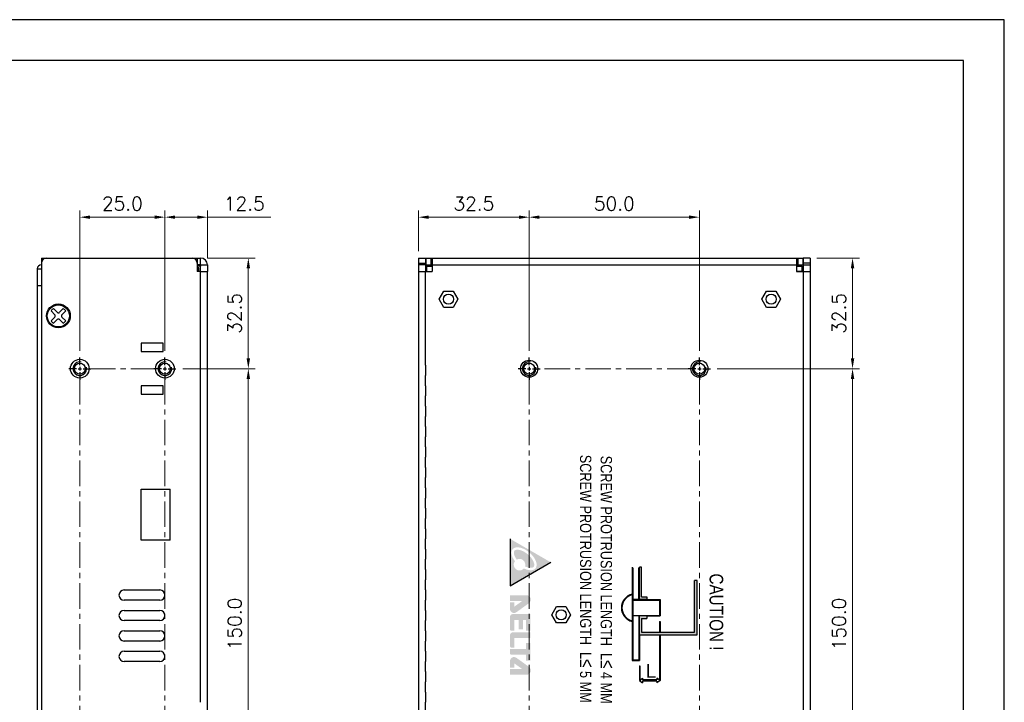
# Model space of a CAD drawing. Header units: inches. Extents: x 0 to 5108, y 0 to 2887.
# Tile 2 of 2: x 227 to 516, y 156 to 356. Entities that reach past the tile are written whole.
import ezdxf

# ---------------------------------------------------------------- set-up
doc = ezdxf.new("R2010")
doc.units = ezdxf.units.IN
doc.header["$MEASUREMENT"] = 0
doc.linetypes.add('CENTER', pattern=[0.6, 0.375, -0.075, 0.075, -0.075])
doc.linetypes.add('CENTER2', pattern=[28.574999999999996, 19.05, -3.174999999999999, 3.174999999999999, -3.174999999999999])
doc.layers.add('Center', color=1, linetype='CENTER2', lineweight=9)
doc.layers.add('Dimension', color=2, linetype='Continuous', lineweight=9)
doc.styles.add('arial', font='arial.ttf', dxfattribs={"height": 5})
doc.styles.add('ROMANS', font='romans')
doc.dimstyles.new('yutana', dxfattribs={"dimscale": 2, "dimtxt": 2, "dimasz": 1.5, "dimexe": 1, "dimexo": 1, "dimgap": 1, "dimtad": 1, "dimdec": 1, "dimzin": 0, "dimdsep": 46, "dimtxsty": 'ROMANS', "dimcen": 0, "dimadec": 0, "dimazin": 0, "dimtp": 0.01, "dimtm": 0.01, "dimtfac": 1, "dimtdec": 1, "dimtmove": 0, "dimatfit": 3, "dimfxl": 1, "dimtolj": 1, "dimtzin": 0, "dimlwd": 0, "dimlwe": 0, "dimarcsym": 0})

# ---------------------------------------------------------------- blocks, each defined once
blk = doc.blocks.new('*D5')
at = {"layer": 'Defpoints', "color": 0}
for p in [(269.4250000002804, 298.3925249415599), (281.9249999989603, 284.3925249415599), (269.4250000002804, 257.1425249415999)]:
    blk.add_point(p, dxfattribs=at)
at = {"layer": 'Dimension', "color": 0, "lineweight": 0}
for p, q in [((269.4250000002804, 259.1425249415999), (269.4250000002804, 300.3925249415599)), ((272.4250000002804, 298.3925249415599), (278.9249999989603, 298.3925249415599)), ((281.9249999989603, 286.3925249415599), (281.9249999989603, 300.3925249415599)), ((281.9249999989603, 298.3925249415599), (300.5440476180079, 298.3925249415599))]:
    blk.add_line(p, q, dxfattribs=at)
at = {"layer": 'Dimension', "color": 0}
for points in [[(272.4250000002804, 298.8925249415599), (272.4250000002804, 297.8925249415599), (269.4250000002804, 298.3925249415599)], [(278.9249999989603, 298.8925249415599), (278.9249999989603, 297.8925249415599), (281.9249999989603, 298.3925249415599)]]:
    blk.add_solid(points, dxfattribs=at)
at = {"layer": 'Dimension', "color": 0, "insert": (292.7345238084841, 302.3925249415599), "char_height": 4, "attachment_point": 5, "style": 'ROMANS'}
blk.add_mtext('\\A1;12.5', dxfattribs=at)
blk = doc.blocks.new('*D6')
at = {"layer": 'Defpoints', "color": 0}
for p in [(244.4250000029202, 298.3925249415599), (244.4250000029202, 257.1425249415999), (269.4250000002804, 257.1425249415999)]:
    blk.add_point(p, dxfattribs=at)
at = {"layer": 'Dimension', "color": 0, "lineweight": 0}
for p, q in [((244.4250000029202, 259.1425249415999), (244.4250000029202, 300.3925249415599)), ((266.4250000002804, 298.3925249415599), (247.4250000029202, 298.3925249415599)), ((269.4250000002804, 259.1425249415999), (269.4250000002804, 300.3925249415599))]:
    blk.add_line(p, q, dxfattribs=at)
at = {"layer": 'Dimension', "color": 0}
for points in [[(247.4250000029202, 298.8925249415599), (247.4250000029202, 297.8925249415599), (244.4250000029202, 298.3925249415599)], [(266.4250000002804, 298.8925249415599), (266.4250000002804, 297.8925249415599), (269.4250000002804, 298.3925249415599)]]:
    blk.add_solid(points, dxfattribs=at)
at = {"layer": 'Dimension', "color": 0, "insert": (256.9250000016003, 302.3925249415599), "char_height": 4, "attachment_point": 5, "style": 'ROMANS'}
blk.add_mtext('\\A1;25.0', dxfattribs=at)
blk = doc.blocks.new('*D7')
at = {"layer": 'Defpoints', "color": 0}
for p in [(272.6750000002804, 253.8925249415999), (293.9249999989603, 253.8925249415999), (272.6750000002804, 103.8925249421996)]:
    blk.add_point(p, dxfattribs=at)
at = {"layer": 'Dimension', "color": 0, "lineweight": 0}
for p, q in [((274.6750000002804, 253.8925249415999), (295.9249999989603, 253.8925249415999)), ((293.9249999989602, 106.8925249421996), (293.9249999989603, 250.8925249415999)), ((274.6750000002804, 103.8925249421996), (295.9249999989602, 103.8925249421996))]:
    blk.add_line(p, q, dxfattribs=at)
at = {"layer": 'Dimension', "color": 0}
for points in [[(293.4249999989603, 250.8925249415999), (294.4249999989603, 250.8925249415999), (293.9249999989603, 253.8925249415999)], [(293.4249999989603, 106.8925249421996), (294.4249999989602, 106.8925249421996), (293.9249999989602, 103.8925249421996)]]:
    blk.add_solid(points, dxfattribs=at)
at = {"layer": 'Dimension', "color": 0, "insert": (289.9249999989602, 178.8925249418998), "char_height": 4, "attachment_point": 5, "rotation": 90, "style": 'ROMANS'}
blk.add_mtext('\\A1;150.0', dxfattribs=at)
blk = doc.blocks.new('*D8')
at = {"layer": 'Defpoints', "color": 0}
for p in [(279.9249999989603, 286.3925249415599), (293.9249999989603, 286.3925249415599), (272.6750000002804, 253.8925249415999)]:
    blk.add_point(p, dxfattribs=at)
at = {"layer": 'Dimension', "color": 0, "lineweight": 0}
for p, q in [((281.9249999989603, 286.3925249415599), (295.9249999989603, 286.3925249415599)), ((293.9249999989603, 256.8925249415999), (293.9249999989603, 283.3925249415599)), ((274.6750000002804, 253.8925249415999), (295.9249999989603, 253.8925249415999))]:
    blk.add_line(p, q, dxfattribs=at)
at = {"layer": 'Dimension', "color": 0}
for points in [[(293.4249999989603, 283.3925249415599), (294.4249999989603, 283.3925249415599), (293.9249999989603, 286.3925249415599)], [(293.4249999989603, 256.8925249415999), (294.4249999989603, 256.8925249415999), (293.9249999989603, 253.8925249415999)]]:
    blk.add_solid(points, dxfattribs=at)
at = {"layer": 'Dimension', "color": 0, "insert": (289.9249999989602, 270.1425249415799), "char_height": 4, "attachment_point": 5, "rotation": 90, "style": 'ROMANS'}
blk.add_mtext('\\A1;32.5', dxfattribs=at)
blk = doc.blocks.new('*D11')
at = {"layer": 'Defpoints', "color": 0}
for p in [(458.9250000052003, 286.3925249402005), (471.4250000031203, 286.3925249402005), (429.6750000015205, 253.8925249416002)]:
    blk.add_point(p, dxfattribs=at)
at = {"layer": 'Dimension', "color": 0, "lineweight": 0}
for p, q in [((460.9250000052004, 286.3925249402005), (473.4250000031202, 286.3925249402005)), ((471.4250000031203, 256.8925249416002), (471.4250000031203, 283.3925249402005)), ((431.6750000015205, 253.8925249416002), (473.4250000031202, 253.8925249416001))]:
    blk.add_line(p, q, dxfattribs=at)
at = {"layer": 'Dimension', "color": 0}
for points in [[(470.9250000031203, 283.3925249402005), (471.9250000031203, 283.3925249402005), (471.4250000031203, 286.3925249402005)], [(470.9250000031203, 256.8925249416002), (471.9250000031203, 256.8925249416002), (471.4250000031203, 253.8925249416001)]]:
    blk.add_solid(points, dxfattribs=at)
at = {"layer": 'Dimension', "color": 0, "insert": (467.4250000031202, 270.1425249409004), "char_height": 4, "attachment_point": 5, "rotation": 90, "style": 'ROMANS'}
blk.add_mtext('\\A1;32.5', dxfattribs=at)
blk = doc.blocks.new('*D12')
at = {"layer": 'Defpoints', "color": 0}
for p in [(429.6750000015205, 253.8925249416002), (471.4250000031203, 253.8925249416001), (429.6750000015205, 103.8925249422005)]:
    blk.add_point(p, dxfattribs=at)
at = {"layer": 'Dimension', "color": 0, "lineweight": 0}
for p, q in [((431.6750000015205, 253.8925249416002), (473.4250000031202, 253.8925249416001)), ((471.4250000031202, 106.8925249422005), (471.4250000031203, 250.8925249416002)), ((431.6750000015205, 103.8925249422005), (473.4250000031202, 103.8925249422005))]:
    blk.add_line(p, q, dxfattribs=at)
at = {"layer": 'Dimension', "color": 0}
for points in [[(470.9250000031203, 250.8925249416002), (471.9250000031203, 250.8925249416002), (471.4250000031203, 253.8925249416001)], [(470.9250000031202, 106.8925249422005), (471.9250000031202, 106.8925249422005), (471.4250000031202, 103.8925249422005)]]:
    blk.add_solid(points, dxfattribs=at)
at = {"layer": 'Dimension', "color": 0, "insert": (467.4250000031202, 178.8925249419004), "char_height": 4, "attachment_point": 5, "rotation": 90, "style": 'ROMANS'}
blk.add_mtext('\\A1;150.0', dxfattribs=at)
blk = doc.blocks.new('*D14')
at = {"color": 0, "lineweight": 0}
for p, q in [((343.9250000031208, 288.3925249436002), (343.9250000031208, 300.3925249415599)), ((346.9250000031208, 298.3925249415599), (373.4250000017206, 298.3925249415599)), ((376.4250000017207, 259.1425249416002), (376.4250000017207, 300.3925249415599))]:
    blk.add_line(p, q, dxfattribs=at)
at = {"color": 0}
for points in [[(346.9250000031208, 298.8925249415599), (346.9250000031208, 297.8925249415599), (343.9250000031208, 298.3925249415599)], [(373.4250000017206, 298.8925249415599), (373.4250000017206, 297.8925249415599), (376.4250000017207, 298.3925249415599)]]:
    blk.add_solid(points, dxfattribs=at)
at = {"layer": 'Defpoints', "color": 0}
for p in [(376.4250000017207, 298.3925249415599), (343.9250000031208, 286.3925249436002), (376.4250000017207, 257.1425249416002)]:
    blk.add_point(p, dxfattribs=at)
at = {"color": 0, "insert": (360.1750000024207, 302.3925249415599), "char_height": 4, "attachment_point": 5, "style": 'ROMANS'}
blk.add_mtext('\\A1;32.5', dxfattribs=at)
blk = doc.blocks.new('*D15')
at = {"color": 0, "lineweight": 0}
for p, q in [((376.4250000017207, 259.1425249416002), (376.4250000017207, 300.3925249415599)), ((379.4250000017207, 298.3925249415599), (423.4250000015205, 298.3925249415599)), ((426.4250000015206, 259.1425249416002), (426.4250000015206, 300.3925249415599))]:
    blk.add_line(p, q, dxfattribs=at)
at = {"color": 0}
for points in [[(379.4250000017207, 298.8925249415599), (379.4250000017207, 297.8925249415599), (376.4250000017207, 298.3925249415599)], [(423.4250000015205, 298.8925249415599), (423.4250000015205, 297.8925249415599), (426.4250000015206, 298.3925249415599)]]:
    blk.add_solid(points, dxfattribs=at)
at = {"layer": 'Defpoints', "color": 0}
for p in [(426.4250000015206, 298.3925249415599), (376.4250000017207, 257.1425249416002), (426.4250000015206, 257.1425249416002)]:
    blk.add_point(p, dxfattribs=at)
at = {"color": 0, "insert": (401.4250000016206, 302.3925249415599), "char_height": 4, "attachment_point": 5, "style": 'ROMANS'}
blk.add_mtext('\\A1;50.0', dxfattribs=at)

msp = doc.modelspace()

# ---------------------------------------------------------------- hatches: boundary and pattern name
h = msp.add_hatch(color=256)
h.dxf.hatch_style = 1
h.paths.add_polyline_path([(382.7482206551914, 197.0282743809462), (370.7966534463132, 203.92851492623), (370.7966534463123, 190.1280338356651)])
edge = h.paths.add_edge_path(flags=16)
edge.add_arc((373.5919712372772, 196.3128042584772), 1.700408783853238, 142.4654100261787, 180.0000000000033, ccw=False)
edge.add_ellipse((374.9199230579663, 198.0503739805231), major_axis=(3.37095474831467, -2.810774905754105), ratio=0.5515404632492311, start_angle=-50.94002220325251, end_angle=234.5117518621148, ccw=False)
edge.add_arc((373.5919712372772, 196.3128042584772), 1.700408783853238, -180, -40.650069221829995, ccw=False)
h = msp.add_hatch(color=256)
h.dxf.hatch_style = 1
edge = h.paths.add_edge_path()
edge.add_spline(control_points=[(375.2220759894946, 195.8289152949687), (375.7059661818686, 195.596923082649), (376.1787439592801, 195.4552137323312), (376.8431966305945, 195.3767851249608), (377.0752721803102, 195.3881722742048), (377.4372978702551, 195.4673444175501), (377.5655333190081, 195.532151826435), (377.6909712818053, 195.6342209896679), (377.7199152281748, 195.6629024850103), (377.7458741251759, 195.6940349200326), (377.8015427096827, 195.7607981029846), (377.8449615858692, 195.8392359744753), (377.907549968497, 196.0462043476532), (377.9252967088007, 196.1753867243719), (377.9138911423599, 196.4861397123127), (377.8843556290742, 196.666975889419), (377.7123371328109, 197.2509124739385), (377.4868168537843, 197.7002262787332), (376.8441950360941, 198.5882206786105), (376.428841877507, 199.0266232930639), (375.5042487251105, 199.7838661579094), (374.9955784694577, 200.1021946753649), (374.0107379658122, 200.5484317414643), (373.5352610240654, 200.6745028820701), (372.896694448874, 200.7225572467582), (372.6837630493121, 200.7019084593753), (372.355227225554, 200.6127511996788), (372.2406490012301, 200.5474075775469), (372.0729777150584, 200.3964329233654), (372.014149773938, 200.3090817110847), (371.9296518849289, 200.0589357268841), (371.9077282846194, 199.8932873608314), (371.9429741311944, 199.4807750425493), (372.0008896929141, 199.2359793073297), (372.2095133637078, 198.7057512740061), (372.3597241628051, 198.420755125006), (372.6230833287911, 198.0258355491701), (372.7012563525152, 197.9172673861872), (372.7846674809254, 197.8093505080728)], knot_values=[5.142122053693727, 5.142122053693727, 5.142122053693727, 5.142122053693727, 5.580800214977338, 5.580800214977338, 5.878382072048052, 5.878382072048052, 6.175963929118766, 6.175963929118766, 6.283185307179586, 6.283185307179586, 6.283185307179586, 6.513120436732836, 6.513120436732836, 6.743055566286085, 6.743055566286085, 6.972990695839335, 6.972990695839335, 7.421469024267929, 7.421469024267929, 7.869947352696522, 7.869947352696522, 8.318425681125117, 8.318425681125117, 8.76690400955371, 8.76690400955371, 9.056295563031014, 9.056295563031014, 9.34568711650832, 9.34568711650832, 9.635078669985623, 9.635078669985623, 9.924470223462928, 9.924470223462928, 10.21386177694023, 10.21386177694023, 10.50325333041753, 10.50325333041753, 10.61274190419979, 10.61274190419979, 10.61274190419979, 10.61274190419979], degree=3, periodic=0)
edge.add_arc((373.5919712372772, 196.3128042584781), 1.700408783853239, -2.5977442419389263e-11, 118.3444017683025, ccw=False)
edge.add_arc((373.5919712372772, 196.3128042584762), 1.700408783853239, -16.533274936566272, 2.5977442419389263e-11, ccw=False)
for points in [[(409.4309909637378, 186.8673367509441), (411.0309909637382, 186.8673367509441), (411.0309909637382, 186.0673367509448), (408.7909909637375, 186.0673367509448), (408.7909909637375, 195.5545349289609), (409.4309909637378, 195.5545349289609)], [(424.998990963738, 176.4673367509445), (424.998990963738, 191.6673367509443), (425.7989909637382, 191.6673367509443), (425.7989909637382, 175.6673367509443), (414.73492535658, 175.6673367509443), (408.7909909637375, 175.6673367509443), (408.7909909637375, 181.2673367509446), (411.0309909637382, 181.2673367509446), (411.0309909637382, 180.4673367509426), (409.4309909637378, 180.4673367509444), (409.4309909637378, 176.4673367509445)]]:
    msp.add_hatch(color=256).paths.add_polyline_path(points)
h = msp.add_hatch(color=256)
h.paths.add_polyline_path([(370.7975823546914, 187.3534381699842), (370.7975823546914, 185.6419402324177), (374.3667445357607, 185.6419402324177), (372.0812053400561, 184.0009038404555), (372.0812053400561, 185.2484932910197), (370.7975823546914, 185.2484932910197), (370.7975823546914, 183.3107624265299, 0.6105006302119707), (372.6653052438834, 182.3512204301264), (376.3557816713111, 185.0010139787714, 0.7283703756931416), (375.597645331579, 187.3534381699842)])
h.paths.add_polyline_path([(370.7975823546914, 177.3303567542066, 0.4142135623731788), (371.2402110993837, 176.8877280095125), (372.0812053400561, 176.8877280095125), (372.0812053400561, 180.1139994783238), (373.364829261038, 180.1139994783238), (373.364829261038, 177.3156020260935), (374.6484522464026, 177.3156020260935), (374.6484522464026, 180.1139994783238), (375.5042012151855, 180.1139994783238), (375.5042012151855, 176.8877280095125), (376.7878242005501, 176.8877280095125), (376.7878242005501, 181.8254974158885), (371.6533313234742, 181.8254974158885, 0.4142135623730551), (370.7975823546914, 180.9697484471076)])
h.paths.add_polyline_path([(372.0812053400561, 174.7483560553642), (376.7878242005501, 174.7483560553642), (376.7878242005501, 176.4598530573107), (371.6520658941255, 176.4598530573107, 0.413780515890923), (370.7975823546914, 175.6041050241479), (370.7975823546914, 172.3925873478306, 0.4142135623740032), (371.2402110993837, 171.9499586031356), (372.0812053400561, 171.9499586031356)])
h.paths.add_polyline_path([(375.5042012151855, 169.8450127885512), (375.5042012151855, 168.1335148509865), (376.7878242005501, 168.1335148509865), (376.7878242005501, 173.2680086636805), (375.5042012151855, 173.2680086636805), (375.5042012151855, 171.5565107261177), (370.7975823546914, 171.5565107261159), (370.7975823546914, 170.2876415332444, 0.4142135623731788), (371.2402110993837, 169.8450127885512)])
h.paths.add_polyline_path([(374.3667445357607, 165.6744667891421), (370.7975823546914, 165.6744667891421), (370.7975823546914, 163.9629688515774), (375.597645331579, 163.9629688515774, 0.7283703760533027), (376.3557816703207, 166.3153930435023), (372.6653052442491, 168.9651865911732, 0.6105006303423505), (370.7975823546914, 168.0056445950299), (370.7975823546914, 166.0679146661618), (372.0812053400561, 166.0679146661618), (372.0812053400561, 167.3155031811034)])

# ---------------------------------------------------------------- linework, layer by layer
for p, q in [((233.1249999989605, 286.3925249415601), (233.1249999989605, 72.89252494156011)), ((233.1249999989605, 286.3925249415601), (279.9249999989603, 286.3925249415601)), ((278.9249999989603, 286.3925249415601), (278.9249999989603, 282.3925249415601)), ((279.9249999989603, 284.3925249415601), (279.9249999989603, 286.3925249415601)), ((343.9250000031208, 286.3925249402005), (345.9250000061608, 286.3925249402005)), ((343.9250000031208, 286.3925249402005), (343.9250000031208, 71.39252494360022)), ((343.9250000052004, 286.3925249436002), (343.9250000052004, 282.3925249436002)), ((343.9250000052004, 286.3925249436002), (345.9250000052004, 286.3925249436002)), ((345.9250000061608, 286.3925249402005), (345.9250000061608, 282.3925249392)), ((345.9250000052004, 286.3925249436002), (345.9250000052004, 282.3925249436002)), ((346.0250000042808, 286.3925249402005), (456.8250000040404, 286.3925249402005)), ((346.0250000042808, 286.3925249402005), (346.0250000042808, 284.3925249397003)), ((346.0250000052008, 286.3925249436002), (346.0250000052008, 284.3925249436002)), ((346.0250000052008, 286.3925249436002), (456.8250000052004, 286.3925249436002)), ((346.0250000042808, 286.3925249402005), (456.8250000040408, 286.3925249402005)), ((346.0250000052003, 286.3925249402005), (456.8250000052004, 286.3925249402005)), ((347.5250000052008, 286.3925249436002), (347.5250000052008, 284.3925249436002)), ((347.9250000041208, 286.3925249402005), (347.9250000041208, 282.3925249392)), ((347.9250000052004, 286.3925249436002), (347.9250000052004, 282.3925249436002)), ((454.9250000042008, 286.3925249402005), (454.9250000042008, 282.3925249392)), ((454.9250000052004, 286.3925249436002), (454.9250000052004, 282.3925249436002)), ((455.3250000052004, 286.3925249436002), (455.3250000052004, 284.3925249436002)), ((456.8250000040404, 286.3925249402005), (456.8250000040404, 284.3925249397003)), ((456.8250000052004, 286.3925249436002), (456.8250000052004, 284.3925249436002)), ((458.9250000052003, 286.3925249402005), (456.9250000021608, 286.3925249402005)), ((456.9250000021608, 286.3925249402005), (456.9250000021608, 282.3925249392)), ((456.9250000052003, 286.3925249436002), (456.9250000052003, 282.3925249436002)), ((458.9250000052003, 286.3925249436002), (456.9250000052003, 286.3925249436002)), ((458.9250000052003, 286.3925249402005), (458.9250000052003, 71.39252494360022)), ((458.9250000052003, 286.3925249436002), (458.9250000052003, 282.3925249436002)), ((279.9249999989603, 284.3925249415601), (278.9249999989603, 284.3925249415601)), ((279.9249999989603, 283.99252494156), (278.9249999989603, 283.99252494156)), ((279.4249999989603, 283.49252494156), (278.9249999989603, 283.49252494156)), ((279.4249999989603, 282.3925249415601), (279.4249999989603, 283.49252494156)), ((279.9249999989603, 284.3925249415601), (279.9249999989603, 283.99252494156)), ((279.9249999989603, 284.3925249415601), (281.9249999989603, 284.3925249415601)), ((279.9249999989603, 282.3925249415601), (279.9249999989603, 283.99252494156)), ((281.9249999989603, 284.3925249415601), (281.9249999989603, 282.3925249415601)), ((343.9250000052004, 284.8925249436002), (345.9250000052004, 284.8925249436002)), ((345.9250000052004, 284.3925249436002), (343.9250000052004, 284.3925249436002)), ((346.0250000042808, 284.3925249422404), (347.9250000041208, 284.3925249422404)), ((346.0250000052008, 284.3925249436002), (346.0250000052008, 282.3925249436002)), ((346.0250000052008, 284.3925249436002), (347.9250000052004, 284.3925249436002)), ((346.3250000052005, 282.3925249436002), (346.3250000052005, 283.9925249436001)), ((346.3250000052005, 283.9925249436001), (347.9250000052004, 283.9925249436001)), ((347.9250000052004, 284.3925249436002), (454.9250000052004, 284.3925249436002)), ((454.9250000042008, 284.3925249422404), (456.8250000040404, 284.3925249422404)), ((454.9250000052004, 284.3925249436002), (456.8250000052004, 284.3925249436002)), ((454.9250000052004, 283.9925249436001), (456.5250000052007, 283.9925249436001)), ((456.5250000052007, 283.9925249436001), (456.5250000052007, 282.3925249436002)), ((456.8250000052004, 284.3925249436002), (456.8250000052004, 282.3925249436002)), ((458.9250000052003, 284.8925249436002), (456.9250000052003, 284.8925249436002)), ((456.9250000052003, 284.3925249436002), (458.9250000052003, 284.3925249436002)), ((231.9249999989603, 283.1925249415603), (231.9249999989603, 88.89252494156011)), ((231.9249999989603, 283.1925249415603), (233.1249999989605, 283.1925249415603)), ((279.9249999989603, 282.3925249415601), (278.9249999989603, 282.3925249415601)), ((279.9249999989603, 254.8925249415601), (279.9249999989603, 282.3925249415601)), ((279.9249999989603, 282.3925249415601), (281.9249999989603, 282.3925249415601)), ((281.9249999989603, 73.89252494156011), (281.9249999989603, 282.3925249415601)), ((343.9250000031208, 282.3925249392), (347.9250000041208, 282.3925249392)), ((343.9250000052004, 282.3925249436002), (343.9250000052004, 73.89252494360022)), ((343.9250000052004, 282.3925249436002), (345.9250000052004, 282.3925249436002)), ((345.9250000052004, 254.8925249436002), (345.9250000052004, 282.3925249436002)), ((345.9250000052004, 282.3925249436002), (347.9250000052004, 282.3925249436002)), ((346.0250000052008, 283.3925249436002), (346.3250000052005, 283.3925249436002)), ((346.3250000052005, 283.1226834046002), (346.0250000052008, 283.1226834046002)), ((454.9250000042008, 282.3925249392), (458.9250000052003, 282.3925249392)), ((456.9250000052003, 282.3925249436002), (454.9250000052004, 282.3925249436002)), ((456.5250000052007, 283.3925249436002), (456.8250000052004, 283.3925249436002)), ((456.8250000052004, 283.1226834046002), (456.5250000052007, 283.1226834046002)), ((456.9250000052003, 282.3925249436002), (456.9250000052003, 254.8925249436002)), ((456.9250000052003, 282.3925249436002), (458.9250000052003, 282.3925249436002)), ((458.9250000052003, 282.3925249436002), (458.9250000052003, 73.89252494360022)), ((233.1249999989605, 278.1925249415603), (231.9249999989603, 278.1925249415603)), ((349.9537198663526, 274.2925249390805), (351.3393599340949, 276.6925239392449)), ((351.3393599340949, 276.6925239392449), (354.110640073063, 276.6925239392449)), ((354.110640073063, 276.6925239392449), (355.4962801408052, 274.2925249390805)), ((444.7537198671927, 274.2925249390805), (446.139359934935, 276.6925239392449)), ((446.139359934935, 276.6925239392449), (448.910640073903, 276.6925239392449)), ((448.910640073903, 276.6925239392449), (450.2962801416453, 274.2925249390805)), ((351.3393599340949, 271.8925259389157), (349.9537198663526, 274.2925249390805)), ((354.110640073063, 271.8925259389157), (351.3393599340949, 271.8925259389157)), ((355.4962801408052, 274.2925249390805), (354.110640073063, 271.8925259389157)), ((446.139359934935, 271.8925259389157), (444.7537198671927, 274.2925249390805)), ((448.910640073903, 271.8925259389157), (446.139359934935, 271.8925259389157)), ((450.2962801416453, 274.2925249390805), (448.910640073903, 271.8925259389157)), ((237.0643398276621, 269.7460783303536), (235.9672847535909, 270.8431334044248)), ((237.0643398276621, 269.0389715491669), (235.9672847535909, 267.9419164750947)), ((237.7714466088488, 270.4531851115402), (236.6743915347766, 271.5502401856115)), ((238.4785533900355, 270.4531851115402), (239.5756084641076, 271.5502401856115)), ((239.1856601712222, 269.7460783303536), (240.2827152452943, 270.8431334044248)), ((239.1856601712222, 269.0389715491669), (240.2827152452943, 267.9419164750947)), ((237.7714466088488, 268.3318647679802), (236.6743915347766, 267.2348096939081)), ((238.4785533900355, 268.3318647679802), (239.5756084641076, 267.2348096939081)), ((262.4249999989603, 261.3925249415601), (262.4249999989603, 258.8925249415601)), ((268.9249999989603, 261.3925249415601), (262.4249999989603, 261.3925249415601)), ((268.9249999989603, 258.8925249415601), (268.9249999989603, 261.3925249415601)), ((262.4249999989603, 258.8925249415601), (268.9249999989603, 258.8925249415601)), ((244.4250000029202, 254.8925249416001), (244.4250000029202, 257.1425249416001)), ((244.4250000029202, 254.8925249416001), (244.4250000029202, 256.3925249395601)), ((269.4250000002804, 254.8925249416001), (269.4250000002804, 257.1425249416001)), ((269.4250000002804, 254.8925249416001), (269.4250000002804, 256.3925249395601)), ((279.9249999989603, 251.8925249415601), (279.9249999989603, 254.8925249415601)), ((345.9250000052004, 254.8925249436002), (345.9250000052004, 251.8925249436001)), ((376.4250000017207, 254.8925249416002), (376.4250000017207, 257.1425249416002)), ((376.4250000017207, 254.8925249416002), (376.4250000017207, 256.3925249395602)), ((426.4250000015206, 254.8925249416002), (426.4250000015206, 257.1425249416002)), ((426.4250000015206, 254.8925249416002), (426.4250000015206, 256.3925249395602)), ((456.9250000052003, 254.8925249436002), (456.9250000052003, 251.8925249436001)), ((243.4250000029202, 253.8925249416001), (241.1750000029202, 253.8925249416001)), ((243.4250000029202, 253.8925249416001), (241.9250000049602, 253.8925249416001)), ((243.9250000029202, 253.8925249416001), (244.9250000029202, 253.8925249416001)), ((243.9250000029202, 253.8925249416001), (244.9250000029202, 253.8925249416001)), ((244.4250000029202, 254.3925249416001), (244.4250000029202, 253.3925249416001)), ((244.4250000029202, 254.3925249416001), (244.4250000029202, 253.3925249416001)), ((244.4250000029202, 252.8925249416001), (244.4250000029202, 251.3925249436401)), ((244.4250000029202, 252.8925249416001), (244.4250000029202, 250.6425249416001)), ((245.4250000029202, 253.8925249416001), (246.9250000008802, 253.8925249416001)), ((245.4250000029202, 253.8925249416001), (247.6750000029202, 253.8925249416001)), ((268.4250000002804, 253.8925249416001), (266.1750000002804, 253.8925249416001)), ((268.4250000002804, 253.8925249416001), (266.9250000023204, 253.8925249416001)), ((268.9250000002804, 253.8925249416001), (269.9250000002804, 253.8925249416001)), ((268.9250000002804, 253.8925249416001), (269.9250000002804, 253.8925249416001)), ((269.4250000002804, 254.3925249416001), (269.4250000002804, 253.3925249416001)), ((269.4250000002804, 254.3925249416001), (269.4250000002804, 253.3925249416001)), ((269.4250000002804, 252.8925249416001), (269.4250000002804, 251.3925249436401)), ((269.4250000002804, 252.8925249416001), (269.4250000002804, 250.6425249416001)), ((270.4250000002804, 253.8925249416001), (271.9249999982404, 253.8925249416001)), ((270.4250000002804, 253.8925249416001), (272.6750000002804, 253.8925249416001)), ((279.9249999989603, 248.8925249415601), (279.9249999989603, 251.8925249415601)), ((345.9250000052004, 248.8925249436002), (345.9250000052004, 251.8925249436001)), ((375.4250000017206, 253.8925249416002), (373.1750000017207, 253.8925249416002)), ((375.4250000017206, 253.8925249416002), (373.9250000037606, 253.8925249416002)), ((375.9250000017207, 253.8925249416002), (376.9250000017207, 253.8925249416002)), ((375.9250000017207, 253.8925249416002), (376.9250000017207, 253.8925249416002)), ((376.4250000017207, 254.3925249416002), (376.4250000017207, 253.3925249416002)), ((376.4250000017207, 254.3925249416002), (376.4250000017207, 253.3925249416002)), ((376.4250000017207, 252.8925249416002), (376.4250000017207, 251.3925249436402)), ((376.4250000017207, 252.8925249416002), (376.4250000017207, 250.6425249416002)), ((377.4250000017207, 253.8925249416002), (378.9249999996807, 253.8925249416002)), ((377.4250000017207, 253.8925249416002), (379.6750000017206, 253.8925249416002)), ((425.4250000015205, 253.8925249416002), (423.1750000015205, 253.8925249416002)), ((425.4250000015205, 253.8925249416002), (423.9250000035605, 253.8925249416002)), ((425.9250000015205, 253.8925249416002), (426.9250000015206, 253.8925249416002)), ((425.9250000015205, 253.8925249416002), (426.9250000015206, 253.8925249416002)), ((426.4250000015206, 254.3925249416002), (426.4250000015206, 253.3925249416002)), ((426.4250000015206, 254.3925249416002), (426.4250000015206, 253.3925249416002)), ((426.4250000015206, 252.8925249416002), (426.4250000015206, 251.3925249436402)), ((426.4250000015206, 252.8925249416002), (426.4250000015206, 250.6425249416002)), ((427.4250000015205, 253.8925249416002), (428.9249999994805, 253.8925249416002)), ((427.4250000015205, 253.8925249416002), (429.6750000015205, 253.8925249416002)), ((456.9250000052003, 251.8925249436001), (456.9250000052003, 248.8925249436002)), ((262.4249999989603, 248.8925249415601), (262.4249999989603, 246.3925249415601)), ((268.9249999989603, 248.8925249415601), (262.4249999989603, 248.8925249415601)), ((268.9249999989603, 246.3925249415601), (268.9249999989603, 248.8925249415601)), ((279.9249999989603, 245.8925249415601), (279.9249999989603, 248.8925249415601)), ((345.9250000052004, 248.8925249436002), (345.9250000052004, 245.8925249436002)), ((456.9250000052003, 248.8925249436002), (456.9250000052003, 245.8925249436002)), ((262.4249999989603, 246.3925249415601), (268.9249999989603, 246.3925249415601)), ((279.9249999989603, 242.8925249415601), (279.9249999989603, 245.8925249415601)), ((345.9250000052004, 242.8925249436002), (345.9250000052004, 245.8925249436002)), ((456.9250000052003, 245.8925249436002), (456.9250000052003, 242.8925249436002)), ((279.9249999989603, 239.8925249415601), (279.9249999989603, 242.8925249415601)), ((345.9250000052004, 242.8925249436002), (345.9250000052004, 239.8925249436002)), ((456.9250000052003, 242.8925249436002), (456.9250000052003, 239.8925249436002)), ((279.9249999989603, 236.8925249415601), (279.9249999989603, 239.8925249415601)), ((345.9250000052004, 236.8925249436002), (345.9250000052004, 239.8925249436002)), ((456.9250000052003, 239.8925249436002), (456.9250000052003, 236.8925249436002)), ((279.9249999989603, 233.8925249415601), (279.9249999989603, 236.8925249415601)), ((345.9250000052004, 236.8925249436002), (345.9250000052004, 233.8925249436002)), ((456.9250000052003, 236.8925249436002), (456.9250000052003, 233.8925249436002)), ((279.9249999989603, 230.8925249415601), (279.9249999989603, 233.8925249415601)), ((345.9250000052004, 230.8925249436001), (345.9250000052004, 233.8925249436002)), ((456.9250000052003, 233.8925249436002), (456.9250000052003, 230.8925249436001)), ((279.9249999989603, 227.8925249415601), (279.9249999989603, 230.8925249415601)), ((345.9250000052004, 230.8925249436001), (345.9250000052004, 227.8925249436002)), ((346.0250000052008, 227.8925249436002), (346.0250000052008, 230.8925249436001)), ((456.9250000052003, 230.8925249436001), (456.9250000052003, 227.8925249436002)), ((279.9249999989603, 224.8925249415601), (279.9249999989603, 227.8925249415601)), ((345.9250000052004, 224.8925249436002), (345.9250000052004, 227.8925249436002)), ((456.9250000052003, 227.8925249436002), (456.9250000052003, 224.8925249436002)), ((279.9249999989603, 221.8925249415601), (279.9249999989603, 224.8925249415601)), ((345.9250000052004, 224.8925249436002), (345.9250000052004, 221.8925249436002)), ((346.0250000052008, 221.8925249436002), (346.0250000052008, 224.8925249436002)), ((456.9250000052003, 224.8925249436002), (456.9250000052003, 221.8925249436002)), ((279.9249999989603, 218.8925249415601), (279.9249999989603, 221.8925249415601)), ((345.9250000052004, 218.8925249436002), (345.9250000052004, 221.8925249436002)), ((456.9250000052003, 221.8925249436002), (456.9250000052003, 218.8925249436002)), ((262.4250000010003, 212.7425249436), (262.4250000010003, 218.5425249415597)), ((262.4249999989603, 203.5425249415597), (262.4249999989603, 218.5425249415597)), ((262.4249999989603, 218.5425249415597), (270.9249999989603, 218.5425249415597)), ((270.9249999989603, 203.5425249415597), (270.9249999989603, 218.5425249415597)), ((279.9249999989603, 215.8925249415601), (279.9249999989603, 218.8925249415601)), ((345.9250000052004, 218.8925249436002), (345.9250000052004, 215.8925249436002)), ((346.0250000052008, 215.8925249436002), (346.0250000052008, 218.8925249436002)), ((456.9250000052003, 218.8925249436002), (456.9250000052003, 215.8925249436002)), ((279.9249999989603, 212.8925249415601), (279.9249999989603, 215.8925249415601)), ((345.9250000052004, 212.8925249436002), (345.9250000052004, 215.8925249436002)), ((456.9250000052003, 215.8925249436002), (456.9250000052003, 212.8925249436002)), ((279.9249999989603, 209.8925249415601), (279.9249999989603, 212.8925249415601)), ((345.9250000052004, 212.8925249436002), (345.9250000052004, 209.8925249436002)), ((346.0250000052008, 209.8925249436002), (346.0250000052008, 212.8925249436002)), ((456.9250000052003, 212.8925249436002), (456.9250000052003, 209.8925249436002)), ((279.9249999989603, 206.8925249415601), (279.9249999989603, 209.8925249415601)), ((345.9250000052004, 206.8925249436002), (345.9250000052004, 209.8925249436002)), ((456.9250000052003, 209.8925249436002), (456.9250000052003, 206.8925249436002)), ((279.9249999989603, 203.8925249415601), (279.9249999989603, 206.8925249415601)), ((345.9250000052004, 206.8925249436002), (345.9250000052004, 203.8925249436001)), ((346.0250000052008, 203.8925249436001), (346.0250000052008, 206.8925249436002)), ((456.9250000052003, 206.8925249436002), (456.9250000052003, 203.8925249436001)), ((270.9249999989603, 203.5425249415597), (262.4249999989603, 203.5425249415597)), ((279.9249999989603, 200.8925249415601), (279.9249999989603, 203.8925249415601)), ((345.9250000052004, 200.8925249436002), (345.9250000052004, 203.8925249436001)), ((370.7966534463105, 203.92851492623), (370.7966534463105, 190.1280338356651)), ((456.9250000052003, 203.8925249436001), (456.9250000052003, 200.8925249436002)), ((279.9249999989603, 197.8925249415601), (279.9249999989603, 200.8925249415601)), ((345.9250000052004, 200.8925249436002), (345.9250000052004, 197.8925249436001)), ((346.0250000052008, 197.8925249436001), (346.0250000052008, 200.8925249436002)), ((456.9250000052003, 200.8925249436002), (456.9250000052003, 197.8925249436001)), ((279.9249999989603, 194.8925249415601), (279.9249999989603, 197.8925249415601)), ((345.9250000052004, 194.8925249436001), (345.9250000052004, 197.8925249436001)), ((370.7966534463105, 190.1280338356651), (382.7482206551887, 197.0282743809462)), ((456.9250000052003, 197.8925249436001), (456.9250000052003, 194.8925249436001)), ((279.9249999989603, 191.8925249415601), (279.9249999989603, 194.8925249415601)), ((345.9250000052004, 194.8925249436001), (345.9250000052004, 191.8925249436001)), ((346.0250000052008, 191.8925249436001), (346.0250000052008, 194.8925249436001)), ((406.7109909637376, 195.5545349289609), (406.7109909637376, 187.6827103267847)), ((406.8709909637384, 195.3945349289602), (406.8709909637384, 168.3485234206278)), ((408.6309909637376, 186.0673367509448), (408.6309909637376, 195.3945349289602)), ((408.7909909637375, 186.0673367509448), (408.7909909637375, 195.5545349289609)), ((409.4309909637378, 195.5545349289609), (408.7909909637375, 195.5545349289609)), ((409.4309909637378, 186.8673367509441), (409.4309909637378, 195.5545349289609)), ((456.9250000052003, 194.8925249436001), (456.9250000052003, 191.8925249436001)), ((279.9249999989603, 188.8925249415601), (279.9249999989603, 191.8925249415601)), ((345.9250000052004, 188.8925249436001), (345.9250000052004, 191.8925249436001)), ((424.998990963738, 176.4673367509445), (424.998990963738, 191.6673367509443)), ((425.7989909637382, 191.6673367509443), (424.998990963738, 191.6673367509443)), ((425.7989909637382, 175.6673367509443), (425.7989909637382, 191.6673367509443)), ((456.9250000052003, 191.8925249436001), (456.9250000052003, 188.8925249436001)), ((257.4249999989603, 188.8925249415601), (267.9249999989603, 188.8925249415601)), ((279.9249999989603, 185.8925249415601), (279.9249999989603, 188.8925249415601)), ((345.9250000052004, 188.8925249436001), (345.9250000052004, 185.8925249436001)), ((346.0250000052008, 185.8925249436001), (346.0250000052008, 188.8925249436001)), ((456.9250000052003, 188.8925249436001), (456.9250000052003, 185.8925249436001)), ((267.9249999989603, 185.8925249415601), (257.4249999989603, 185.8925249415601)), ((279.9249999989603, 182.8925249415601), (279.9249999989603, 185.8925249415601)), ((345.9250000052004, 182.8925249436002), (345.9250000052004, 185.8925249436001)), ((406.7109909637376, 187.5181060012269), (406.7109909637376, 179.8169922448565)), ((408.7909909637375, 186.0673367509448), (406.8709909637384, 186.0673367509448)), ((406.8709909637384, 185.9073367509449), (414.73492535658, 185.9073367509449)), ((411.0309909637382, 186.0673367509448), (408.7909909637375, 186.0673367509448)), ((409.4309909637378, 186.8673367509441), (411.0309909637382, 186.8673367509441)), ((411.0309909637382, 186.8673367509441), (411.0309909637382, 186.0673367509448)), ((411.0309909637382, 186.0673367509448), (414.8949253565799, 186.0673367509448)), ((414.73492535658, 185.907336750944), (414.73492535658, 181.4273367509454)), ((414.8949253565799, 186.0673367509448), (414.8949253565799, 181.2673367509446)), ((456.9250000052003, 185.8925249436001), (456.9250000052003, 182.8925249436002)), ((257.4249999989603, 182.8925249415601), (267.9249999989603, 182.8925249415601)), ((279.9249999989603, 179.8925249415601), (279.9249999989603, 182.8925249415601)), ((345.9250000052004, 182.8925249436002), (345.9250000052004, 179.8925249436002)), ((346.0250000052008, 179.8925249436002), (346.0250000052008, 182.8925249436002)), ((383.0537198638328, 181.5925249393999), (384.4393599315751, 183.9925239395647)), ((384.4393599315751, 183.9925239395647), (387.2106400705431, 183.9925239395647)), ((387.2106400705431, 183.9925239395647), (388.5962801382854, 181.5925249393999)), ((456.9250000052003, 182.8925249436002), (456.9250000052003, 179.8925249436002)), ((267.9249999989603, 179.8925249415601), (257.4249999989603, 179.8925249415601)), ((279.9249999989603, 176.8925249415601), (279.9249999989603, 179.8925249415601)), ((345.9250000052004, 176.8925249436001), (345.9250000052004, 179.8925249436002)), ((384.4393599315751, 179.1925259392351), (383.0537198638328, 181.5925249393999)), ((388.5962801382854, 181.5925249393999), (387.2106400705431, 179.1925259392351)), ((406.7109909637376, 179.6523879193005), (406.7109909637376, 168.1885234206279)), ((406.8709909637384, 181.4273367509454), (414.73492535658, 181.4273367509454)), ((408.7909909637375, 181.2673367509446), (406.8709909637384, 181.2673367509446)), ((408.6309909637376, 181.2673367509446), (408.6309909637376, 181.2673367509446)), ((408.6309909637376, 181.2673367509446), (408.6309909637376, 175.6673367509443)), ((411.0309909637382, 181.2673367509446), (408.7909909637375, 181.2673367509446)), ((408.7909909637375, 175.6673367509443), (408.7909909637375, 181.2673367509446)), ((409.4309909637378, 180.4673367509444), (411.0309909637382, 180.4673367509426)), ((409.4309909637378, 180.4673367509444), (409.4309909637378, 176.4673367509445)), ((411.0309909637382, 181.2673367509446), (414.8949253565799, 181.2673367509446)), ((411.0309909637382, 181.2673367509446), (411.0309909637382, 180.4673367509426)), ((414.73492535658, 179.6673367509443), (414.8949253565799, 179.6673367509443)), ((414.73492535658, 179.6673367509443), (414.73492535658, 176.4673367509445)), ((414.8949253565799, 179.6673367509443), (414.8949253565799, 176.4673367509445)), ((456.9250000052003, 179.8925249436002), (456.9250000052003, 176.8925249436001)), ((257.4249999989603, 176.8925249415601), (267.9249999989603, 176.8925249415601)), ((279.9249999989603, 173.8925249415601), (279.9249999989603, 176.8925249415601)), ((345.9250000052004, 176.8925249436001), (345.9250000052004, 173.8925249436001)), ((346.0250000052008, 173.8925249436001), (346.0250000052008, 176.8925249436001)), ((387.2106400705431, 179.1925259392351), (384.4393599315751, 179.1925259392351)), ((409.4309909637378, 176.4673367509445), (424.998990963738, 176.4673367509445)), ((456.9250000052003, 176.8925249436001), (456.9250000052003, 173.8925249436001)), ((267.9249999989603, 173.8925249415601), (257.4249999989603, 173.8925249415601)), ((279.9249999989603, 170.8925249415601), (279.9249999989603, 173.8925249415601)), ((345.9250000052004, 170.8925249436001), (345.9250000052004, 173.8925249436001)), ((408.6309909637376, 175.6673367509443), (408.6309909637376, 168.3485234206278)), ((408.7909909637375, 175.6673367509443), (414.73492535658, 175.6673367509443)), ((408.7909909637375, 175.6673367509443), (408.7909909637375, 175.6673367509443)), ((408.7909909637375, 175.6673367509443), (408.7909909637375, 168.1885234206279)), ((414.73492535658, 175.6673367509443), (425.7989909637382, 175.6673367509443)), ((414.73492535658, 175.6673367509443), (414.73492535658, 162.405395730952)), ((414.8949253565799, 175.6673367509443), (414.8949253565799, 162.2887311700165)), ((456.9250000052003, 173.8925249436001), (456.9250000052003, 170.8925249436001)), ((257.4249999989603, 170.8925249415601), (267.9249999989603, 170.8925249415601)), ((279.9249999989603, 167.8925249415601), (279.9249999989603, 170.8925249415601)), ((345.9250000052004, 170.8925249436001), (345.9250000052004, 167.8925249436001)), ((346.0250000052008, 167.8925249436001), (346.0250000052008, 170.8925249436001)), ((456.9250000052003, 170.8925249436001), (456.9250000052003, 167.8925249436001)), ((267.9249999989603, 167.8925249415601), (257.4249999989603, 167.8925249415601)), ((279.9249999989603, 164.8925249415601), (279.9249999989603, 167.8925249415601)), ((345.9250000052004, 164.8925249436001), (345.9250000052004, 167.8925249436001)), ((406.7109909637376, 168.1885234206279), (408.7909909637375, 168.1885234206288)), ((406.8709909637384, 168.3485234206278), (408.6309909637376, 168.3485234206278)), ((456.9250000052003, 167.8925249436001), (456.9250000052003, 164.8925249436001)), ((279.9249999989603, 161.8925249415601), (279.9249999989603, 164.8925249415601)), ((345.9250000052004, 164.8925249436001), (345.9250000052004, 161.8925249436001)), ((346.0250000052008, 161.8925249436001), (346.0250000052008, 164.8925249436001)), ((408.7909909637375, 166.5885234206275), (408.9509909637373, 166.5885234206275)), ((408.7909909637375, 166.5885234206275), (408.7909909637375, 162.2887311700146)), ((408.9509909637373, 166.5885234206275), (408.9509909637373, 162.405395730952)), ((456.9250000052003, 164.8925249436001), (456.9250000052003, 161.8925249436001)), ((408.7909909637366, 162.2887311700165), (409.738460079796, 162.9795815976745)), ((408.7909909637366, 162.2887311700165), (409.738460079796, 161.5978807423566)), ((409.738460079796, 162.9795815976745), (409.738460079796, 162.4487311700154)), ((413.9474562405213, 162.4487311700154), (409.738460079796, 162.4487311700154)), ((413.9474562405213, 162.1287311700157), (409.738460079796, 162.1287311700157)), ((409.738460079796, 162.1287311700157), (409.738460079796, 161.5978807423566)), ((414.8949253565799, 162.2887311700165), (413.9474562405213, 162.9795815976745)), ((413.9474562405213, 162.9795815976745), (413.9474562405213, 162.4487311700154)), ((414.8949253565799, 162.2887311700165), (413.9474562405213, 161.5978807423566)), ((413.9474562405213, 162.1287311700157), (413.9474562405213, 161.5978807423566)), ((279.9249999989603, 158.8925249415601), (279.9249999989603, 161.8925249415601)), ((345.9250000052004, 158.8925249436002), (345.9250000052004, 161.8925249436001)), ((456.9250000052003, 161.8925249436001), (456.9250000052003, 158.8925249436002)), ((279.9249999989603, 155.8925249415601), (279.9249999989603, 158.8925249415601)), ((345.9250000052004, 158.8925249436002), (345.9250000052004, 155.8925249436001)), ((346.0250000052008, 155.8925249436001), (346.0250000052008, 158.8925249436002)), ((456.9250000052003, 158.8925249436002), (456.9250000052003, 155.8925249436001)), ((345.9250000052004, 152.8925249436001), (345.9250000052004, 155.8925249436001)), ((456.9250000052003, 155.8925249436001), (456.9250000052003, 152.8925249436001))]:
    msp.add_line(p, q)
at = {"ltscale": 5}
for points in [[(0, 0), (516, 0), (516, 356.4), (0, 356.4)], [(12, 12), (504, 12), (504, 344.4), (12, 344.4)]]:
    msp.add_lwpolyline(points, close=True, dxfattribs=at)
for centre, radius in [((352.7250000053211, 274.2925249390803), 1.50000000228), ((447.5250000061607, 274.2925249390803), 1.50000000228), ((238.1249999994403, 269.39252493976), 3.500000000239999), ((238.1249999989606, 269.3925249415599), 3.5), ((238.1249999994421, 269.3925249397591), 3.25), ((244.4250000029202, 253.8925249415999), 2.75), ((244.4250000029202, 253.8925249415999), 1.606346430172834), ((269.4250000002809, 253.8925249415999), 2.75), ((269.4250000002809, 253.8925249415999), 1.606346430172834), ((376.4250000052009, 253.8925249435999), 2.499978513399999), ((376.4250000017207, 253.8925249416), 1.606346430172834), ((426.4250000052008, 253.8925249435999), 2.499978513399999), ((426.425000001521, 253.8925249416), 1.606346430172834), ((385.8250000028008, 181.5925249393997), 1.50000000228)]:
    msp.add_circle(centre, radius)
for centre, radius, start, end in [((234.6249999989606, 284.8925249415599), 1.5, 90, 180), ((277.4249999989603, 284.8925249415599), 1.5, 0, 90), ((279.9250000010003, 284.3925249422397), 1.999999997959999, 0, 90), ((279.9249999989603, 284.3925249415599), 2, 0, 90), ((233.1249999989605, 283.1925249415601), 1.199999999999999, 90, 180), ((238.1249999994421, 269.3925249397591), 2.599999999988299, 123.9125107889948, 146.0874892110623), ((238.1249999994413, 269.3925249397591), 2.599999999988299, 123.9125107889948, 146.0874892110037), ((236.7107864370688, 269.3925249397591), 0.5, 314.9999999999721, 45.00000000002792), ((238.1249999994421, 270.8067385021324), 0.5, 225.0000000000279, 314.9999999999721), ((239.5392135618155, 269.3925249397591), 0.5, 134.999999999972, 224.9999999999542), ((238.1249999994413, 269.3925249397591), 2.599999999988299, 33.9125107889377, 56.08748921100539), ((238.1249999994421, 269.3925249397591), 2.599999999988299, 213.9125107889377, 236.0874892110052), ((238.1249999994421, 267.9783113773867), 0.5, 44.99999999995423, 134.999999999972), ((238.1249999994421, 269.3925249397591), 2.599999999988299, 303.9125107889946, 326.0874892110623), ((244.4250000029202, 253.8925249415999), 2, 78.02692940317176, 14.1877452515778), ((269.4250000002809, 253.8925249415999), 2, 78.02692940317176, 14.1877452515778), ((376.4250000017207, 253.8925249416), 2, 78.02692940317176, 14.1877452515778), ((426.425000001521, 253.8925249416), 2, 78.02692940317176, 14.1877452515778), ((257.4249999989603, 187.3925249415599), 1.5, 90, 270), ((267.9249999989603, 187.3925249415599), 1.5, 270, 90), ((407.6610677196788, 183.6675491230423), 4.126035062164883, 103.3126067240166, 256.6873932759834), ((407.6610677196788, 183.6675491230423), 3.966035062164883, 103.8601768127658, 256.1398231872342), ((257.4249999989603, 181.3925249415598), 1.5, 90, 270), ((267.9249999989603, 181.3925249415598), 1.5, 270, 90), ((257.4249999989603, 175.3925249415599), 1.5, 90, 270), ((267.9249999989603, 175.3925249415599), 1.5, 270, 90), ((257.4249999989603, 169.3925249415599), 1.5, 90, 270), ((267.9249999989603, 169.3925249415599), 1.5, 270, 90)]:
    msp.add_arc(centre, radius, start, end)
at = {"layer": 'Center', "color": 7, "linetype": 'CENTER', "ltscale": 20}
for p, q in [((266.9250000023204, 253.8925249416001), (246.9249999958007, 253.8925249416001)), ((424.4250000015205, 253.8925249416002), (378.9250000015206, 253.8925249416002)), ((244.4249999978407, 250.8925249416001), (244.4249999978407, 105.8925249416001)), ((269.4250000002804, 250.8925249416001), (269.4250000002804, 105.8925249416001)), ((376.4250000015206, 250.8925249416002), (376.4250000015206, 105.8925249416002)), ((426.4250000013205, 250.8925249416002), (426.4250000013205, 105.8925249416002))]:
    msp.add_line(p, q, dxfattribs=at)

# ---------------------------------------------------------------- texts
at = {"style": 'arial', "width": 0.8}
for s, height, p in [('SCREW PROTRUSION LENGTH  L', 3.3332, (391.3545772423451, 228.593162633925)), ('SCREW PROTRUSION LENGTH  L', 3.3332, (397.4198975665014, 228.322354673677)), ('CAUTION !', 4, (429.4175522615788, 193.7222840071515)), ('≤', 3.999839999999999, (391.3545772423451, 168.5700975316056)), ('≤', 3.999839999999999, (397.4198975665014, 168.2992895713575)), (' 5 MM', 3.333066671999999, (391.3545772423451, 166.1167168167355)), (' 4 MM', 3.333066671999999, (397.4198975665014, 165.8459088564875))]:
    msp.add_text(s, height=height, rotation=270, dxfattribs=at).set_placement(p)
at = {"insert": (410.6675586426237, 167.1121242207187), "char_height": 4, "width": 78.3872, "attachment_point": 1}
msp.add_mtext('{\\fArial|b0|i0|c0|p34;L}', dxfattribs=at)

# ---------------------------------------------------------------- dimensions: what is measured, and where the dimension line sits
for base, p1, p2, picture, middle in [((376.4250000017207, 298.3925249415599), (343.9250000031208, 286.3925249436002), (376.4250000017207, 257.1425249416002), '*D14', (360.1750000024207, 302.3925249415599)), ((426.4250000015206, 298.3925249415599), (376.4250000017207, 257.1425249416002), (426.4250000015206, 257.1425249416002), '*D15', (401.4250000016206, 302.3925249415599))]:
    dim = msp.add_linear_dim(base=base, p1=p1, p2=p2, dimstyle='yutana')
    dim.commit()
    dim.dimension.update_dxf_attribs({"geometry": picture, "text_midpoint": middle})
at = {"layer": 'Dimension', "color": 7}
for base, p1, p2, angle, picture, middle in [((244.4250000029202, 298.3925249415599), (269.4250000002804, 257.1425249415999), (244.4250000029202, 257.1425249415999), 180, '*D6', (256.9250000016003, 302.3925249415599)), ((293.9249999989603, 286.3925249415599), (272.6750000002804, 253.8925249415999), (279.9249999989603, 286.3925249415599), 90, '*D8', (289.9249999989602, 270.1425249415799)), ((471.4250000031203, 286.3925249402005), (429.6750000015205, 253.8925249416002), (458.9250000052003, 286.3925249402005), 90, '*D11', (467.4250000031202, 270.1425249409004)), ((293.9249999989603, 253.8925249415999), (272.6750000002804, 103.8925249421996), (272.6750000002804, 253.8925249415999), 90, '*D7', (289.9249999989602, 178.8925249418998)), ((471.4250000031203, 253.8925249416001), (429.6750000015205, 103.8925249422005), (429.6750000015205, 253.8925249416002), 90, '*D12', (467.4250000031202, 178.8925249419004))]:
    dim = msp.add_linear_dim(base=base, p1=p1, p2=p2, angle=angle, dimstyle='yutana', override={"dimscale": 2, "dimasz": 1.5}, dxfattribs=at)
    dim.commit()
    dim.dimension.update_dxf_attribs({"geometry": picture, "text_midpoint": middle})
dim = msp.add_linear_dim(base=(269.4250000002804, 298.3925249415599), p1=(281.9249999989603, 284.3925249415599), p2=(269.4250000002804, 257.1425249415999), angle=180, dimstyle='yutana', override={"dimscale": 2, "dimasz": 1.5}, dxfattribs=at)
dim.commit()
dim.dimension.update_dxf_attribs({"geometry": '*D5', "text_midpoint": (292.7345238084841, 298.3925249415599), "dimtype": 160})

doc.saveas('drawing.dxf')
